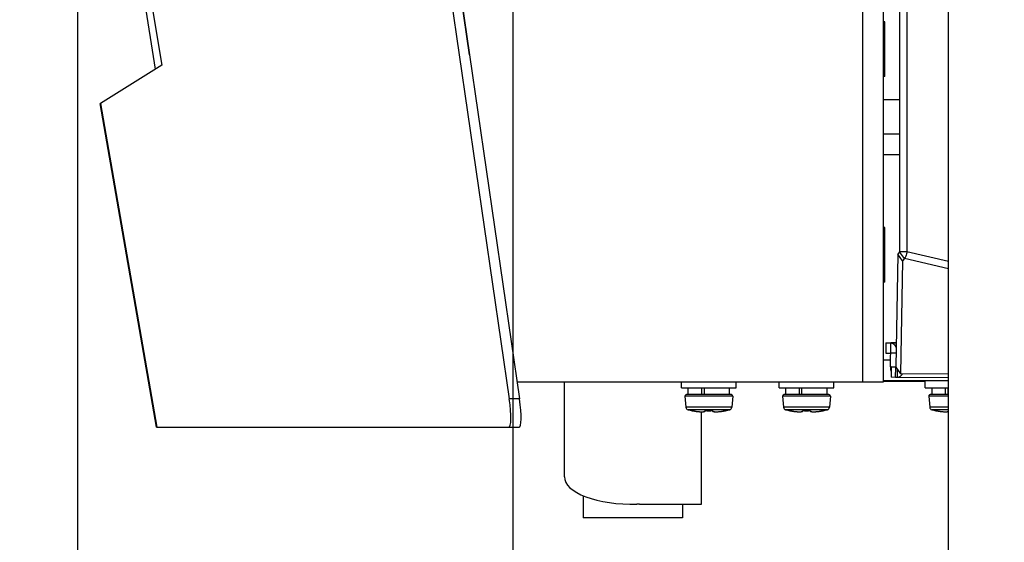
# Model space of a CAD drawing. Header units: millimetres. Extents: x 0 to 420, y 0 to 297.
# Tile 13 of 256: x 71.13 to 85.49, y 62.5 to 70.13. Entities that reach past the tile are written whole.
import ezdxf

# ---------------------------------------------------------------- set-up
doc = ezdxf.new("R2010")
doc.units = ezdxf.units.MM
doc.header["$LTSCALE"] = 23.1
doc.layers.get('0').update_dxf_attribs({"linetype": 'CONTINUOUS'})
doc.layers.add('AXES', color=7, linetype='CONTINUOUS')
doc.layers.add('DIM_PILOTEES', color=7, linetype='CONTINUOUS')
doc.styles.get("Standard").update_dxf_attribs({"font": 'txt', "width": 0.7})
doc.dimstyles.new('DIMSTYLE_1', dxfattribs={"dimtxt": 2.5, "dimasz": 3.5, "dimexe": 2, "dimexo": 0, "dimtad": 1, "dimdec": 0, "dimlfac": 10, "dimdsep": 46, "dimtxsty": 'Standard', "dimblk": '_FILLED', "dimblk1": '_FILLED', "dimblk2": '_FILLED', "dimcen": 0.09, "dimazin": 2, "dimtp": 1.2, "dimtm": 1.2, "dimtfac": 1, "dimtdec": 0, "dimtofl": 0, "dimtmove": 0, "dimatfit": 3, "dimldrblk": '_FILLED', "dimfxl": 0, "dimtolj": 1, "dimarcsym": 0})
doc.dimstyles.new('DIMSTYLE_4', dxfattribs={"dimtxt": 2.5, "dimasz": 3.5, "dimexe": 2, "dimexo": 0, "dimtad": 1, "dimdec": 0, "dimlfac": 10, "dimdsep": 46, "dimtxsty": 'Standard', "dimblk": '_FILLED', "dimblk1": '_FILLED', "dimblk2": '_FILLED', "dimcen": 0.09, "dimazin": 2, "dimtp": 0.8, "dimtm": 0.8, "dimtfac": 1, "dimtdec": 0, "dimtofl": 0, "dimtmove": 0, "dimatfit": 3, "dimldrblk": '_FILLED', "dimfxl": 0, "dimtolj": 1, "dimarcsym": 0})
doc.dimstyles.new('DIMSTYLE_7', dxfattribs={"dimtxt": 2.5, "dimasz": 3.5, "dimexe": 2, "dimexo": 0, "dimtad": 1, "dimlfac": 10, "dimdsep": 46, "dimtxsty": 'Standard', "dimblk": '_FILLED', "dimblk1": '_FILLED', "dimblk2": '_FILLED', "dimcen": 0.09, "dimazin": 2, "dimtp": 0.8, "dimtm": 0.8, "dimtfac": 1, "dimtofl": 0, "dimtmove": 0, "dimatfit": 3, "dimldrblk": '_FILLED', "dimfxl": 0, "dimtolj": 1, "dimarcsym": 0})

# ---------------------------------------------------------------- blocks, each defined once
blk = doc.blocks.new('_FILLED')
at = {"color": 0, "linetype": 'ByBlock'}
blk.add_solid([(0, 0), (-1, 0.1429), (-1, -0.1429)], dxfattribs=at)
blk = doc.blocks.new('*D10')
at = {"layer": 'DIM_PILOTEES', "color": 2, "linetype": 'Continuous'}
for p, q in [((124.125, 106.042), (62.184, 106.042)), ((64.184, 106.042), (64.184, 79.644)), ((64.184, 53.247), (64.184, 79.644)), ((101.372, 53.247), (62.184, 53.247))]:
    blk.add_line(p, q, dxfattribs=at)
at = {"layer": 'DIM_PILOTEES', "color": 2, "linetype": 'Continuous', "xscale": 3.5, "yscale": 3.5, "zscale": 3.5}
for p, rotation in [((64.184, 106.042), 90), ((64.184, 53.247), 270)]:
    blk.add_blockref('_FILLED', p, dxfattribs=dict(at, rotation=rotation))
at = {"layer": 'DIM_PILOTEES', "color": 2, "linetype": 'Continuous', "insert": (61.059, 82.896), "char_height": 2.5, "width": 8.57143, "attachment_point": 2, "rotation": 90, "line_spacing_factor": 0.9}
blk.add_mtext('{\\ftxt;\\W0.0001;\\H0.0001;\\~}{\\ftxt;\\W2.2857142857;\\H2.5; }{\\ftxt;\\W0.0001;\\H0.0001;\\~}', dxfattribs=at)
blk = doc.blocks.new('*D11')
at = {"layer": 'DIM_PILOTEES', "color": 2, "linetype": 'Continuous'}
for p, q in [((71.977, 76.664), (71.977, 40.07)), ((176.274, 76.649), (176.274, 40.07)), ((71.977, 42.07), (124.125, 42.07)), ((176.274, 42.07), (124.125, 42.07))]:
    blk.add_line(p, q, dxfattribs=at)
at = {"layer": 'DIM_PILOTEES', "color": 2, "linetype": 'Continuous', "xscale": 3.5, "yscale": 3.5, "zscale": 3.5, "rotation": 180}
blk.add_blockref('_FILLED', (71.977, 42.07), dxfattribs=at)
at = {"layer": 'DIM_PILOTEES', "color": 2, "linetype": 'Continuous', "xscale": 3.5, "yscale": 3.5, "zscale": 3.5}
blk.add_blockref('_FILLED', (176.274, 42.07), dxfattribs=at)
at = {"layer": 'DIM_PILOTEES', "color": 2, "linetype": 'Continuous', "insert": (123.91, 45.195), "char_height": 2.5, "width": 10.71429, "attachment_point": 2, "line_spacing_factor": 0.9}
blk.add_mtext('{\\ftxt;\\W0.0001;\\H0.0001;\\~}{\\ftxt;\\W2.8571428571;\\H2.5; }{\\ftxt;\\W0.0001;\\H0.0001;\\~}', dxfattribs=at)
blk = doc.blocks.new('*D13')
at = {"layer": 'DIM_PILOTEES', "color": 2, "linetype": 'Continuous'}
for p, q in [((78.325, 76.657), (78.325, 46.986)), ((169.925, 76.657), (169.925, 46.986)), ((78.325, 48.986), (124.125, 48.986)), ((169.925, 48.986), (124.125, 48.986))]:
    blk.add_line(p, q, dxfattribs=at)
at = {"layer": 'DIM_PILOTEES', "color": 2, "linetype": 'Continuous', "xscale": 3.5, "yscale": 3.5, "zscale": 3.5, "rotation": 180}
blk.add_blockref('_FILLED', (78.325, 48.986), dxfattribs=at)
at = {"layer": 'DIM_PILOTEES', "color": 2, "linetype": 'Continuous', "xscale": 3.5, "yscale": 3.5, "zscale": 3.5}
blk.add_blockref('_FILLED', (169.925, 48.986), dxfattribs=at)
at = {"layer": 'DIM_PILOTEES', "color": 2, "linetype": 'Continuous', "insert": (123.781, 52.111), "char_height": 2.5, "width": 8.03571, "attachment_point": 2, "line_spacing_factor": 0.9}
blk.add_mtext('{\\ftxt;\\W0.0001;\\H0.0001;\\~}{\\ftxt;\\W2.1428571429;\\H2.5; }{\\ftxt;\\W0.0001;\\H0.0001;\\~}', dxfattribs=at)

msp = doc.modelspace()

# ---------------------------------------------------------------- linework, layer by layer
at = {"color": 7, "linetype": 'Continuous'}
for p, q in [((83.4252, 88.477), (83.4252, 64.837)), ((83.7252, 88.477), (83.7252, 64.837)), ((73.1132, 69.4063), (71.9816, 76.6314)), ((72.0359, 76.5964), (73.2033, 69.4627)), ((76.5319, 76.572), (78.2716, 64.5959)), ((76.6815, 76.572), (78.4212, 64.5959)), ((77.6922, 69.614), (76.6852, 76.657)), ((84.0708, 71.807), (84.0708, 66.7382)), ((84.6752, 58.8125), (84.6752, 70.407)), ((73.2033, 69.4627), (72.3087, 68.9028)), ((83.9627, 68.957), (83.7252, 68.957)), ((72.3068, 68.9034), (72.3067, 68.9032)), ((73.1284, 64.181), (72.3067, 68.9032)), ((72.308, 68.904), (72.3068, 68.9034)), ((72.3087, 68.9028), (73.1304, 64.181)), ((83.9627, 68.457), (83.7252, 68.457)), ((83.9696, 68.157), (83.7252, 68.157)), ((84.0086, 66.6075), (83.9378, 66.7047)), ((84.0335, 66.641), (83.9627, 66.7382)), ((84.0708, 66.7382), (83.9627, 66.7382)), ((84.0335, 66.641), (84.0086, 66.6075)), ((84.6752, 66.4929), (84.0335, 66.641)), ((84.6752, 66.5987), (84.0708, 66.7382)), ((84.0086, 66.6075), (83.9787, 64.9615)), ((83.765, 65.4133), (83.7635, 65.2633)), ((83.8333, 65.0611), (83.8366, 65.4111)), ((83.7635, 65.2633), (83.8352, 65.2611)), ((83.9116, 65.2603), (83.8352, 65.2611)), ((83.8342, 65.157), (83.7252, 65.157)), ((83.8333, 65.0611), (83.908, 65.0603)), ((83.8413, 65.0608), (83.8399, 64.9108)), ((83.9061, 64.9088), (83.9075, 65.0588)), ((83.9079, 65.0587), (83.9787, 64.9615)), ((83.9061, 64.9088), (83.8399, 64.9108)), ((83.9341, 64.9085), (83.9061, 64.9088)), ((83.9341, 64.9085), (83.9352, 65.0213)), ((84.6752, 64.9021), (83.9341, 64.9085)), ((84.6752, 64.9555), (83.9787, 64.9615)), ((83.7252, 64.837), (78.3862, 64.837)), ((79.0752, 63.457), (79.0752, 64.837)), ((80.7822, 64.757), (80.7822, 64.837)), ((81.5822, 64.757), (81.5822, 64.837)), ((82.2062, 64.757), (82.2062, 64.837)), ((83.0062, 64.757), (83.0062, 64.837)), ((84.6752, 64.857), (83.7252, 64.857)), ((84.3374, 64.757), (84.3374, 64.857)), ((80.7822, 64.757), (81.5822, 64.757)), ((80.8341, 64.6353), (80.8485, 64.4714)), ((81.5303, 64.6353), (80.8341, 64.6353)), ((81.5104, 64.657), (80.8541, 64.657)), ((80.8822, 64.657), (80.8822, 64.757)), ((81.0796, 64.657), (81.0796, 64.757)), ((81.1165, 64.657), (81.1165, 64.757)), ((81.4822, 64.657), (81.4822, 64.757)), ((81.5303, 64.6353), (81.516, 64.4714)), ((82.2062, 64.757), (83.0062, 64.757)), ((82.2581, 64.6353), (82.2725, 64.4714)), ((82.9543, 64.6353), (82.2581, 64.6353)), ((82.9344, 64.657), (82.2781, 64.657)), ((82.3062, 64.657), (82.3062, 64.757)), ((82.5036, 64.657), (82.5036, 64.757)), ((82.5405, 64.657), (82.5405, 64.757)), ((82.9062, 64.657), (82.9062, 64.757)), ((82.9543, 64.6353), (82.94, 64.4714)), ((84.3374, 64.757), (84.6752, 64.757)), ((84.3893, 64.6353), (84.4036, 64.4714)), ((84.6752, 64.6353), (84.3893, 64.6353)), ((84.6752, 64.657), (84.4092, 64.657)), ((84.4374, 64.657), (84.4374, 64.757)), ((84.6347, 64.657), (84.6347, 64.757)), ((84.6716, 64.657), (84.6716, 64.757)), ((78.4212, 64.5959), (78.2716, 64.5959)), ((81.516, 64.4714), (80.8485, 64.4714)), ((81.4863, 64.4362), (80.8782, 64.4362)), ((80.9375, 64.4223), (80.9376, 64.4229)), ((80.9397, 64.4227), (80.9409, 64.4226)), ((80.9409, 64.4226), (80.9421, 64.4224)), ((80.9421, 64.4224), (80.9427, 64.4223)), ((80.9426, 64.4223), (80.9434, 64.4222)), ((80.9433, 64.4222), (80.9449, 64.422)), ((80.959, 64.4195), (80.9439, 64.4222)), ((80.9442, 64.4221), (80.9461, 64.4218)), ((80.9458, 64.4218), (80.9481, 64.4214)), ((80.9479, 64.4215), (80.9492, 64.4213)), ((80.949, 64.4213), (80.9516, 64.4208)), ((80.9513, 64.4209), (80.9551, 64.4202)), ((80.9541, 64.4204), (80.9578, 64.4197)), ((80.9568, 64.4199), (80.9588, 64.4195)), ((80.9588, 64.4195), (80.9707, 64.4173)), ((80.9706, 64.4173), (80.9853, 64.4148)), ((80.9851, 64.4148), (80.9996, 64.4126)), ((80.9994, 64.4127), (81.0134, 64.4108)), ((81.0132, 64.4108), (81.0265, 64.4092)), ((81.0263, 64.4093), (81.039, 64.408)), ((81.0389, 64.408), (81.0508, 64.4071)), ((81.0506, 64.4071), (81.0617, 64.4065)), ((81.0616, 64.4065), (81.0718, 64.4061)), ((81.0717, 64.4062), (81.0811, 64.4061)), ((81.0752, 63.057), (81.0752, 64.4061)), ((81.081, 64.4061), (81.0895, 64.4063)), ((81.0894, 64.4063), (81.097, 64.4067)), ((81.0969, 64.4067), (81.1037, 64.4074)), ((81.1037, 64.4074), (81.1097, 64.4083)), ((81.1096, 64.4083), (81.1148, 64.4094)), ((81.1321, 64.4222), (81.1334, 64.4224)), ((81.1326, 64.4213), (81.133, 64.4223)), ((81.1332, 64.4224), (81.1348, 64.4225)), ((81.1346, 64.4225), (81.1365, 64.4226)), ((81.1362, 64.4226), (81.1382, 64.4227)), ((81.138, 64.4227), (81.1401, 64.4227)), ((81.1398, 64.4227), (81.1421, 64.4227)), ((81.1418, 64.4227), (81.1437, 64.4227)), ((81.1438, 64.4229), (81.1438, 64.4227)), ((81.21, 64.4224), (81.2223, 64.4227)), ((81.2207, 64.4229), (81.2207, 64.4227)), ((81.2207, 64.4227), (81.2227, 64.4227)), ((81.2223, 64.4227), (81.2247, 64.4227)), ((81.2243, 64.4227), (81.2265, 64.4227)), ((81.2262, 64.4227), (81.2283, 64.4226)), ((81.228, 64.4226), (81.2298, 64.4225)), ((81.2296, 64.4225), (81.2313, 64.4224)), ((81.231, 64.4224), (81.2315, 64.4223)), ((81.2315, 64.4223), (81.2318, 64.4213)), ((81.2548, 64.4083), (81.2608, 64.4074)), ((81.2608, 64.4074), (81.2675, 64.4067)), ((81.2675, 64.4067), (81.2751, 64.4063)), ((81.275, 64.4063), (81.2835, 64.4061)), ((81.2834, 64.4061), (81.2928, 64.4062)), ((81.2926, 64.4061), (81.3029, 64.4065)), ((81.3028, 64.4065), (81.3139, 64.4071)), ((81.3137, 64.4071), (81.3256, 64.408)), ((81.3255, 64.408), (81.3381, 64.4093)), ((81.338, 64.4092), (81.3513, 64.4108)), ((81.3511, 64.4108), (81.3651, 64.4127)), ((81.3649, 64.4126), (81.3794, 64.4148)), ((81.3791, 64.4148), (81.3939, 64.4173)), ((81.3938, 64.4173), (81.4057, 64.4195)), ((81.4057, 64.4195), (81.4085, 64.42)), ((81.4085, 64.42), (81.4113, 64.4205)), ((81.4205, 64.4222), (81.4089, 64.4201)), ((81.4113, 64.4205), (81.4139, 64.421)), ((81.4139, 64.421), (81.4163, 64.4214)), ((81.4163, 64.4214), (81.4185, 64.4218)), ((81.4224, 64.4224), (81.4244, 64.4227)), ((81.4241, 64.4226), (81.4248, 64.4227)), ((81.4269, 64.4229), (81.4269, 64.4226)), ((81.4269, 64.4229), (81.4269, 64.4226)), ((81.4269, 64.4226), (81.4269, 64.4223)), ((81.4269, 64.4226), (81.4269, 64.4223)), ((82.94, 64.4714), (82.2725, 64.4714)), ((82.9103, 64.4362), (82.3022, 64.4362)), ((82.3615, 64.4223), (82.3616, 64.4229)), ((82.3637, 64.4227), (82.3649, 64.4226)), ((82.3649, 64.4226), (82.3661, 64.4224)), ((82.3661, 64.4224), (82.3667, 64.4223)), ((82.3666, 64.4223), (82.3674, 64.4222)), ((82.3673, 64.4222), (82.3689, 64.422)), ((82.383, 64.4195), (82.3679, 64.4222)), ((82.3682, 64.4221), (82.3701, 64.4218)), ((82.3698, 64.4218), (82.3721, 64.4214)), ((82.3719, 64.4215), (82.3744, 64.4211)), ((82.3741, 64.4211), (82.3756, 64.4208)), ((82.3753, 64.4209), (82.3791, 64.4202)), ((82.3781, 64.4204), (82.3818, 64.4197)), ((82.3808, 64.4199), (82.3828, 64.4195)), ((82.3828, 64.4195), (82.3947, 64.4173)), ((82.3946, 64.4173), (82.4093, 64.4148)), ((82.4091, 64.4148), (82.4236, 64.4126)), ((82.4234, 64.4127), (82.4374, 64.4108)), ((82.4372, 64.4108), (82.4505, 64.4092)), ((82.4503, 64.4093), (82.463, 64.408)), ((82.4629, 64.408), (82.4748, 64.4071)), ((82.4746, 64.4071), (82.4857, 64.4065)), ((82.4856, 64.4065), (82.4958, 64.4061)), ((82.4957, 64.4062), (82.5051, 64.4061)), ((82.505, 64.4061), (82.5135, 64.4063)), ((82.5134, 64.4063), (82.521, 64.4067)), ((82.5209, 64.4067), (82.5277, 64.4074)), ((82.5277, 64.4074), (82.5337, 64.4083)), ((82.5336, 64.4083), (82.5388, 64.4094)), ((82.5561, 64.4222), (82.5574, 64.4224)), ((82.5566, 64.4213), (82.557, 64.4223)), ((82.5572, 64.4224), (82.5588, 64.4225)), ((82.5586, 64.4225), (82.5605, 64.4226)), ((82.5602, 64.4226), (82.5622, 64.4227)), ((82.562, 64.4227), (82.5641, 64.4227)), ((82.5638, 64.4227), (82.5661, 64.4227)), ((82.5658, 64.4227), (82.5677, 64.4227)), ((82.5678, 64.4229), (82.5678, 64.4227)), ((82.634, 64.4224), (82.6463, 64.4227)), ((82.6447, 64.4229), (82.6447, 64.4227)), ((82.6447, 64.4227), (82.6467, 64.4227)), ((82.6463, 64.4227), (82.6487, 64.4227)), ((82.6483, 64.4227), (82.6505, 64.4227)), ((82.652, 64.4226), (82.6536, 64.4225)), ((82.6536, 64.4225), (82.6553, 64.4224)), ((82.655, 64.4224), (82.6555, 64.4223)), ((82.6555, 64.4223), (82.6558, 64.4213)), ((82.6788, 64.4083), (82.6848, 64.4074)), ((82.6848, 64.4074), (82.6915, 64.4067)), ((82.6915, 64.4067), (82.6991, 64.4063)), ((82.699, 64.4063), (82.7075, 64.4061)), ((82.7074, 64.4061), (82.7168, 64.4062)), ((82.7166, 64.4061), (82.7269, 64.4065)), ((82.7268, 64.4065), (82.7379, 64.4071)), ((82.7377, 64.4071), (82.7496, 64.408)), ((82.7495, 64.408), (82.7621, 64.4093)), ((82.762, 64.4092), (82.7753, 64.4108)), ((82.7751, 64.4108), (82.7891, 64.4127)), ((82.7889, 64.4126), (82.8034, 64.4148)), ((82.8031, 64.4148), (82.8179, 64.4173)), ((82.8178, 64.4173), (82.8297, 64.4195)), ((82.8297, 64.4195), (82.8325, 64.42)), ((82.8325, 64.42), (82.8353, 64.4205)), ((82.8445, 64.4222), (82.8329, 64.4201)), ((82.8353, 64.4205), (82.8379, 64.421)), ((82.8379, 64.421), (82.8403, 64.4214)), ((82.8403, 64.4214), (82.8425, 64.4218)), ((82.8464, 64.4224), (82.8484, 64.4227)), ((82.8481, 64.4226), (82.8488, 64.4227)), ((82.8509, 64.4229), (82.8509, 64.4226)), ((82.8509, 64.4229), (82.8509, 64.4226)), ((82.8509, 64.4226), (82.8509, 64.4223)), ((82.8509, 64.4226), (82.8509, 64.4223)), ((84.6752, 64.4714), (84.4036, 64.4714)), ((84.6752, 64.4362), (84.4333, 64.4362)), ((84.4927, 64.4223), (84.4927, 64.4229)), ((84.4948, 64.4227), (84.496, 64.4226)), ((84.496, 64.4226), (84.4972, 64.4224)), ((84.4972, 64.4224), (84.4978, 64.4223)), ((84.4977, 64.4223), (84.4986, 64.4222)), ((84.4984, 64.4222), (84.5, 64.422)), ((84.5141, 64.4195), (84.4991, 64.4222)), ((84.4994, 64.4221), (84.5012, 64.4218)), ((84.501, 64.4218), (84.5032, 64.4214)), ((84.503, 64.4215), (84.5055, 64.4211)), ((84.5052, 64.4211), (84.5089, 64.4204)), ((84.5079, 64.4206), (84.5116, 64.4199)), ((84.5106, 64.4201), (84.5139, 64.4195)), ((84.5129, 64.4197), (84.5132, 64.4196)), ((84.5139, 64.4195), (84.5257, 64.4173)), ((73.1284, 64.181), (78.4134, 64.181)), ((79.3502, 63.1823), (79.3502, 62.857)), ((80.1707, 63.057), (81.0752, 63.057)), ((80.8002, 63.057), (80.8002, 62.857)), ((80.8002, 62.857), (79.3502, 62.857))]:
    msp.add_line(p, q, dxfattribs=at)
at = {"color": 3, "linetype": 'Continuous'}
for p, q in [((83.9627, 71.807), (83.9627, 66.7382)), ((83.9378, 66.7047), (83.9079, 65.0587)), ((83.9627, 66.7382), (83.9378, 66.7047)), ((83.765, 65.4133), (83.8366, 65.4111)), ((83.9143, 65.412), (83.8366, 65.4127)), ((83.8366, 65.4111), (83.9143, 65.4104)), ((83.9075, 65.0588), (83.8413, 65.0608)), ((83.7252, 64.8544), (84.3373, 64.8541))]:
    msp.add_line(p, q, dxfattribs=at)
at = {"color": 7, "linetype": 'Continuous'}
for points in [[(81.1149, 64.4094), (81.1195, 64.4108), (81.1235, 64.4125), (81.1271, 64.4147), (81.1303, 64.4177), (81.1327, 64.4213)], [(81.1293, 64.4217), (81.1292, 64.4217), (81.1293, 64.4217), (81.1296, 64.4218), (81.1302, 64.4219), (81.1311, 64.4221), (81.1321, 64.4222)], [(81.1438, 64.4227), (81.1542, 64.4224), (81.1681, 64.4221), (81.1821, 64.422), (81.1961, 64.4221), (81.21, 64.4224)], [(81.2313, 64.4224), (81.2325, 64.4222), (81.2335, 64.4221), (81.2343, 64.4219), (81.2349, 64.4218), (81.2352, 64.4217)], [(81.2318, 64.4213), (81.2342, 64.4176), (81.2374, 64.4147), (81.241, 64.4125), (81.245, 64.4108), (81.2496, 64.4094), (81.2549, 64.4083)], [(81.4185, 64.4218), (81.4204, 64.4221), (81.4213, 64.4222), (81.422, 64.4224), (81.4224, 64.4224)], [(82.5389, 64.4094), (82.5435, 64.4108), (82.5475, 64.4125), (82.5511, 64.4147), (82.5543, 64.4177), (82.5567, 64.4213)], [(82.5533, 64.4217), (82.5532, 64.4217), (82.5533, 64.4217), (82.5536, 64.4218), (82.5542, 64.4219), (82.5551, 64.4221), (82.5561, 64.4222)], [(82.5678, 64.4227), (82.5782, 64.4224), (82.5921, 64.4221), (82.6061, 64.422), (82.6201, 64.4221), (82.634, 64.4224)], [(82.6502, 64.4227), (82.6523, 64.4226), (82.6538, 64.4225)], [(82.6553, 64.4224), (82.6565, 64.4222), (82.6575, 64.4221), (82.6583, 64.4219), (82.6589, 64.4218), (82.6592, 64.4217)], [(82.6558, 64.4213), (82.6582, 64.4176), (82.6614, 64.4147), (82.665, 64.4125), (82.669, 64.4108), (82.6736, 64.4094), (82.6789, 64.4083)], [(82.8425, 64.4218), (82.8444, 64.4221), (82.8453, 64.4222), (82.846, 64.4224), (82.8464, 64.4224)], [(84.5257, 64.4173), (84.5402, 64.4148), (84.5545, 64.4127), (84.5683, 64.4108), (84.5815, 64.4093), (84.594, 64.408), (84.6057, 64.4071), (84.6167, 64.4065), (84.6268, 64.4062), (84.6361, 64.4061), (84.6445, 64.4063), (84.6521, 64.4067), (84.6588, 64.4074), (84.6647, 64.4083), (84.67, 64.4094), (84.6746, 64.4108), (84.6752, 64.4111)]]:
    msp.add_lwpolyline(points, dxfattribs=at)
for centre, radius, start, end in [((84.0778, 65.0588), 0.2445, 179.46236, 183.42522), ((80.8541, 64.637), 0.02, 90, 185), ((81.5104, 64.637), 0.02, 355, 90), ((82.2781, 64.637), 0.02, 90, 185), ((82.9344, 64.637), 0.02, 355, 90), ((84.4092, 64.637), 0.02, 90, 185), ((80.8883, 64.4749), 0.04, 185, 255.32287), ((81.1822, 65.597), 1.2, 255.32287, 258.23433), ((80.9396, 64.432), 0.01, 258.23433, 284.70915), ((80.9397, 64.4327), 0.0101, 258.29683, 271.35054), ((81.124, 65.2768), 0.8731, 259.10843, 260.22073), ((81.1231, 65.2713), 0.8675, 260.21968, 260.65756), ((81.1215, 65.2617), 0.8577, 260.65752, 261.08712), ((81.1194, 65.2483), 0.8442, 261.08689, 261.51935), ((81.116, 65.2254), 0.821, 261.51807, 262.15406), ((81.1121, 65.1974), 0.7928, 262.15479, 262.60816), ((81.1084, 65.1689), 0.7641, 262.6078, 263.07839), ((81.1051, 65.1412), 0.7361, 263.07904, 263.44), ((81.1003, 65.0993), 0.6939, 263.43451, 264.30043), ((81.0962, 65.0591), 0.6535, 264.30638, 264.54137), ((81.1822, 65.6231), 1.2008, 268.16387, 271.83737), ((81.2684, 65.0573), 0.6518, 275.43716, 275.6665), ((81.2643, 65.0979), 0.6926, 275.67273, 276.55509), ((81.2595, 65.1401), 0.735, 276.54931, 276.90204), ((81.2562, 65.1678), 0.763, 276.90276, 277.37666), ((81.2525, 65.1964), 0.7918, 277.37624, 277.82411), ((81.2486, 65.2247), 0.8203, 277.82492, 278.46994), ((81.2452, 65.2476), 0.8435, 278.46858, 278.89816), ((81.2431, 65.2608), 0.8568, 278.89795, 279.33058), ((81.2416, 65.2704), 0.8666, 279.33054, 279.75948), ((81.2405, 65.2768), 0.8731, 279.75855, 280.89136), ((81.5332, 63.7546), 0.6771, 100.58406, 100.87982), ((81.4249, 64.432), 0.01, 255.28644, 281.76567), ((81.4248, 64.4327), 0.0101, 268.6393, 281.71061), ((81.1822, 65.597), 1.2, 281.76567, 284.67713), ((81.4762, 64.4749), 0.04, 284.67713, 355), ((82.3123, 64.4749), 0.04, 185, 255.32287), ((82.6062, 65.597), 1.2, 255.32287, 258.23433), ((82.3636, 64.432), 0.01, 258.23433, 284.70915), ((82.3637, 64.4327), 0.0101, 258.29683, 271.35054), ((82.548, 65.2768), 0.8731, 259.10843, 260.22073), ((82.5471, 65.2713), 0.8675, 260.21968, 260.65756), ((82.5455, 65.2617), 0.8577, 260.65752, 261.08712), ((82.5434, 65.2483), 0.8442, 261.08689, 261.51935), ((82.54, 65.2254), 0.821, 261.51807, 262.15406), ((82.5361, 65.1974), 0.7928, 262.15479, 262.60816), ((82.5324, 65.1689), 0.7641, 262.6078, 263.07839), ((82.5291, 65.1412), 0.7361, 263.07904, 263.44), ((82.5243, 65.0993), 0.6939, 263.43451, 264.30043), ((82.5202, 65.0591), 0.6535, 264.30638, 264.54137), ((82.6062, 65.6231), 1.2008, 268.16387, 271.83737), ((82.6924, 65.0573), 0.6518, 275.43716, 275.6665), ((82.6883, 65.0979), 0.6926, 275.67273, 276.55509), ((82.6835, 65.1401), 0.735, 276.54931, 276.90204), ((82.6802, 65.1678), 0.763, 276.90276, 277.37666), ((82.6765, 65.1964), 0.7918, 277.37624, 277.82411), ((82.6726, 65.2247), 0.8203, 277.82492, 278.46994), ((82.6692, 65.2476), 0.8435, 278.46858, 278.89816), ((82.6671, 65.2608), 0.8568, 278.89795, 279.33058), ((82.6656, 65.2704), 0.8666, 279.33054, 279.75948), ((82.6645, 65.2768), 0.8731, 279.75855, 280.89136), ((82.9572, 63.7546), 0.6771, 100.58406, 100.87982), ((82.8489, 64.432), 0.01, 255.28644, 281.76567), ((82.8488, 64.4327), 0.0101, 268.6393, 281.71061), ((82.6062, 65.597), 1.2, 281.76567, 284.67713), ((82.9002, 64.4749), 0.04, 284.67713, 355), ((84.4434, 64.4749), 0.04, 185, 255.32287), ((84.7374, 65.597), 1.2, 255.32287, 258.23433), ((84.4948, 64.4327), 0.0101, 258.29683, 271.35054), ((84.4947, 64.432), 0.01, 258.23433, 284.70915), ((84.6791, 65.2768), 0.8731, 259.10843, 260.22073), ((84.6782, 65.2713), 0.8675, 260.21968, 260.65756), ((84.6766, 65.2617), 0.8577, 260.65752, 261.08712), ((84.6745, 65.2483), 0.8442, 261.08689, 261.51935), ((84.6711, 65.2254), 0.821, 261.51807, 262.15406), ((84.6672, 65.1974), 0.7928, 262.15479, 262.60816), ((84.6635, 65.1689), 0.7641, 262.6078, 263.07839), ((84.6602, 65.1412), 0.7361, 263.07904, 263.44), ((84.6554, 65.0993), 0.6939, 263.43451, 264.30043), ((84.6513, 65.0591), 0.6535, 264.30638, 264.54137), ((80.1424, 62.5158), 0.542, 87.00234, 91.27644)]:
    msp.add_arc(centre, radius, start, end, dxfattribs=at)
for centre, major_axis, ratio, start_param, end_param in [((78.1773, 64.681), (-0.0888, 0.4998), 0.156704, -3.1694229, -1.7695772), ((78.3269, 64.681), (-0.0888, 0.4998), 0.156704, -3.1694229, -1.7695772), ((80.0752, 63.457), (1, 0), 0.4, -3.1415927, -1.5156924)]:
    msp.add_ellipse(centre, major_axis=major_axis, ratio=ratio, start_param=start_param, end_param=end_param, dxfattribs=at)
for points, knots in [([(72.3067, 68.9032), (72.3067, 68.903), (72.3077, 68.9029), (72.3082, 68.9029), (72.3087, 68.9029)], [0, 0, 0, 0, 0.2844677, 1, 1, 1, 1]), ([(84.0708, 66.7382), (84.0698, 66.7293), (84.0638, 66.6949), (84.0491, 66.6618), (84.0335, 66.641)], [0, 0, 0, 0, 0.2555153, 1, 1, 1, 1]), ([(84.0063, 64.9613), (83.9983, 64.9463), (83.9793, 64.9205), (83.9481, 64.9083), (83.9341, 64.9085)], [0, 0, 0, 0, 0.5482159, 1, 1, 1, 1]), ([(80.9439, 64.4222), (80.9431, 64.4223), (80.9416, 64.4225), (80.9394, 64.4229), (80.9385, 64.4228), (80.9376, 64.423), (80.9376, 64.4229)], [0, 0, 0, 0, 0.4225663, 0.7376006, 0.9323147, 1, 1, 1, 1]), ([(81.0341, 64.4085), (81.0408, 64.4079), (81.0536, 64.4068), (81.0717, 64.4061), (81.0876, 64.4062), (81.1008, 64.4071), (81.1112, 64.4088), (81.1185, 64.4112), (81.1234, 64.4147), (81.1237, 64.4181), (81.1234, 64.4195)], [0, 0, 0, 0, 0.2126835, 0.4051202, 0.57308, 0.7131937, 0.823302, 0.9031675, 0.9568548, 1, 1, 1, 1]), ([(81.1332, 64.4227), (81.1307, 64.4225), (81.128, 64.4224), (81.1231, 64.4204), (81.1234, 64.4195)], [0, 0, 0, 0, 0.7166137, 1, 1, 1, 1]), ([(81.1437, 64.4229), (81.1428, 64.4229), (81.1393, 64.423), (81.1358, 64.4229), (81.1332, 64.4227)], [0, 0, 0, 0, 0.2615346, 1, 1, 1, 1]), ([(81.231, 64.4227), (81.2302, 64.4227), (81.2268, 64.423), (81.2234, 64.423), (81.2207, 64.4229)], [0, 0, 0, 0, 0.234583, 1, 1, 1, 1]), ([(81.2411, 64.4195), (81.2414, 64.4204), (81.2364, 64.4224), (81.2336, 64.4225), (81.231, 64.4227)], [0, 0, 0, 0, 0.2830045, 1, 1, 1, 1]), ([(81.2411, 64.4195), (81.2407, 64.4181), (81.2411, 64.4147), (81.246, 64.4112), (81.2532, 64.4088), (81.2636, 64.4071), (81.2768, 64.4062), (81.2926, 64.4061), (81.3107, 64.4068), (81.3235, 64.4078), (81.3302, 64.4085)], [0, 0, 0, 0, 0.0431963, 0.0968959, 0.1767462, 0.286823, 0.4269009, 0.5948355, 0.7872743, 1, 1, 1, 1]), ([(81.4269, 64.4229), (81.4269, 64.423), (81.426, 64.4228), (81.4251, 64.4229), (81.4229, 64.4225), (81.4214, 64.4223), (81.4205, 64.4222)], [0, 0, 0, 0, 0.0677211, 0.2623949, 0.5774185, 1, 1, 1, 1]), ([(82.3679, 64.4222), (82.3671, 64.4223), (82.3656, 64.4225), (82.3634, 64.4229), (82.3625, 64.4228), (82.3616, 64.423), (82.3616, 64.4229)], [0, 0, 0, 0, 0.4225663, 0.7376006, 0.9323147, 1, 1, 1, 1]), ([(82.4581, 64.4085), (82.4648, 64.4079), (82.4776, 64.4068), (82.4957, 64.4061), (82.5116, 64.4062), (82.5248, 64.4071), (82.5352, 64.4088), (82.5425, 64.4112), (82.5474, 64.4147), (82.5477, 64.4181), (82.5474, 64.4195)], [0, 0, 0, 0, 0.2126835, 0.4051202, 0.57308, 0.7131937, 0.823302, 0.9031675, 0.9568548, 1, 1, 1, 1]), ([(82.5572, 64.4227), (82.5547, 64.4225), (82.552, 64.4224), (82.5471, 64.4204), (82.5474, 64.4195)], [0, 0, 0, 0, 0.7166137, 1, 1, 1, 1]), ([(82.5677, 64.4229), (82.5668, 64.4229), (82.5633, 64.423), (82.5598, 64.4229), (82.5572, 64.4227)], [0, 0, 0, 0, 0.2615346, 1, 1, 1, 1]), ([(82.655, 64.4227), (82.6542, 64.4227), (82.6508, 64.423), (82.6474, 64.423), (82.6447, 64.4229)], [0, 0, 0, 0, 0.234583, 1, 1, 1, 1]), ([(82.6651, 64.4195), (82.6654, 64.4204), (82.6604, 64.4224), (82.6576, 64.4225), (82.655, 64.4227)], [0, 0, 0, 0, 0.2830045, 1, 1, 1, 1]), ([(82.6651, 64.4195), (82.6647, 64.4181), (82.6651, 64.4147), (82.67, 64.4112), (82.6772, 64.4088), (82.6876, 64.4071), (82.7008, 64.4062), (82.7166, 64.4061), (82.7347, 64.4068), (82.7475, 64.4078), (82.7542, 64.4085)], [0, 0, 0, 0, 0.0431963, 0.0968959, 0.1767462, 0.286823, 0.4269009, 0.5948355, 0.7872743, 1, 1, 1, 1]), ([(82.8509, 64.4229), (82.8509, 64.423), (82.85, 64.4228), (82.8491, 64.4229), (82.8469, 64.4225), (82.8454, 64.4223), (82.8445, 64.4222)], [0, 0, 0, 0, 0.0677211, 0.2623949, 0.5774185, 1, 1, 1, 1]), ([(84.4991, 64.4222), (84.4982, 64.4223), (84.4967, 64.4225), (84.4945, 64.4229), (84.4936, 64.4228), (84.4927, 64.423), (84.4927, 64.4229)], [0, 0, 0, 0, 0.4225663, 0.7376006, 0.9323147, 1, 1, 1, 1]), ([(84.5892, 64.4085), (84.5993, 64.4075), (84.6179, 64.4062), (84.6429, 64.406), (84.6615, 64.4076), (84.6719, 64.4103), (84.6752, 64.4125)], [0, 0, 0, 0, 0.3507619, 0.6424248, 0.8608056, 1, 1, 1, 1])]:
    msp.add_open_spline(points, degree=3, knots=knots, dxfattribs=at)
at = {"color": 3, "linetype": 'Continuous'}
msp.add_open_spline([(83.8366, 65.4111), (83.8525, 65.4109), (83.8881, 65.393), (83.9059, 65.3601), (83.9131, 65.3413)], degree=3, knots=[0, 0, 0, 0, 0.4404028, 1, 1, 1, 1], dxfattribs=at)
at = {"color": 7, "linetype": 'Continuous'}
for points in [[(83.8406, 65.0002), (83.8369, 65.0146), (83.8346, 65.0294), (83.8338, 65.0442)], [(81.1234, 64.4195), (81.1259, 64.4194), (81.1285, 64.4203), (81.1304, 64.422)], [(81.2411, 64.4195), (81.2386, 64.4194), (81.236, 64.4203), (81.2341, 64.422)], [(82.5474, 64.4195), (82.5499, 64.4194), (82.5525, 64.4203), (82.5544, 64.422)], [(82.6651, 64.4195), (82.6626, 64.4194), (82.66, 64.4203), (82.6581, 64.422)]]:
    msp.add_open_spline(points, degree=3, dxfattribs=at)
at = {"layer": 'AXES', "color": 7, "linetype": 'Continuous'}
for p, q in [((83.7502, 70.097), (83.7252, 70.097)), ((83.7502, 69.297), (83.7502, 70.097)), ((83.7502, 69.297), (83.7252, 69.297)), ((83.7502, 67.097), (83.7252, 67.097)), ((83.7502, 66.297), (83.7502, 67.097)), ((83.7502, 66.297), (83.7252, 66.297))]:
    msp.add_line(p, q, dxfattribs=at)

# ---------------------------------------------------------------- dimensions: what is measured, and where the dimension line sits
at = {"layer": 'DIM_PILOTEES', "color": 2, "linetype": 'Continuous'}
for base, p1, p2, angle, text, dimstyle, picture, middle in [((64.1844, 53.2465), (124.1252, 106.0416), (101.3716, 53.2465), 270, '{\\ftxt;\\W0.0001;\\H0.0001;\\~}{\\ftxt;\\W2.2857142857;\\H2.5; }{\\ftxt;\\W0.0001;\\H0.0001;\\~}', 'DIMSTYLE_4', '*D10', (64.1844, 82.5384)), ((78.3252, 48.986), (169.9252, 76.657), (78.3252, 76.657), 180, '{\\ftxt;\\W0.0001;\\H0.0001;\\~}{\\ftxt;\\W2.1428571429;\\H2.5; }{\\ftxt;\\W0.0001;\\H0.0001;\\~}', 'DIMSTYLE_7', '*D13', (123.4237, 48.986))]:
    dim = msp.add_linear_dim(base=base, p1=p1, p2=p2, angle=angle, text=text, dimstyle=dimstyle, dxfattribs=at)
    dim.commit()
    dim.dimension.update_dxf_attribs({"geometry": picture, "text_midpoint": middle, "dimtype": 160})
dim = msp.add_linear_dim(base=(176.2736, 42.0703), p1=(71.9766, 76.6635), p2=(176.2736, 76.6492), text='{\\ftxt;\\W0.0001;\\H0.0001;\\~}{\\ftxt;\\W2.8571428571;\\H2.5; }{\\ftxt;\\W0.0001;\\H0.0001;\\~}', dimstyle='DIMSTYLE_1', dxfattribs=at)
dim.commit()
dim.dimension.update_dxf_attribs({"geometry": '*D11', "text_midpoint": (123.5525, 42.0703), "dimtype": 160})

doc.saveas('drawing.dxf')
